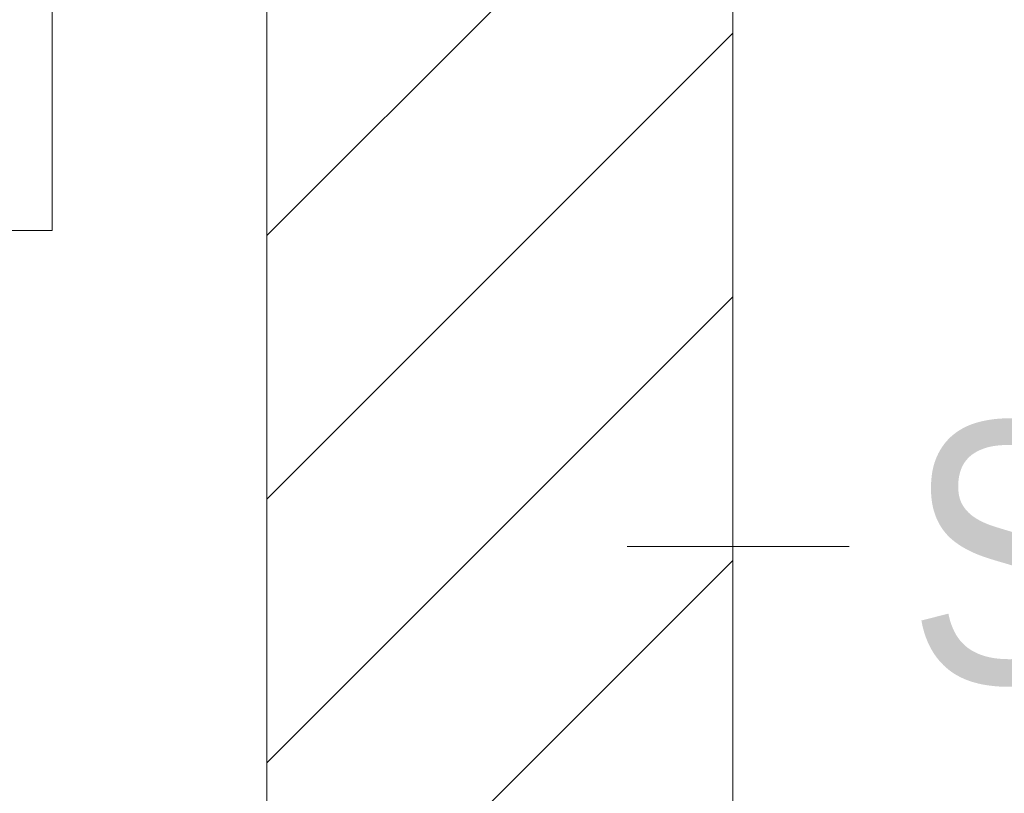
# Model space of a CAD drawing. Extents: x -620 to 300, y 62 to 1162.
# Tile 134 of 256: x 182.53 to 187.82, y 814.28 to 818.43. Entities that reach past the tile are written whole.
import ezdxf
from ezdxf.lldxf.tags import DXFTag

# ---------------------------------------------------------------- set-up
doc = ezdxf.new("R2010")
doc.units = 0
doc.layers.get('0').update_dxf_attribs({"lineweight": 13})
doc.layers.add('E_Detail_Beschriftung', color=7, linetype='Continuous', lineweight=13, true_color=0x009900)
doc.layers.add('E_Detail_Wandschraffur', color=7, linetype='Continuous', lineweight=5, true_color=0xc0c0c0)
doc.layers.add('E_Detail_Linie_Text_Bem', color=7, linetype='Continuous', lineweight=13)
doc.styles.get("Standard").update_dxf_attribs({"font": 'ARIALN.TTF'})
tags = doc.linetypes.add('fein_strichliert', pattern=[4, 1, -2, 1]).pattern_tags.tags
tags[8:9] = [DXFTag(74, 4), DXFTag(75, 0), DXFTag(340, '0'), DXFTag(46, 0.0), DXFTag(50, 0.0), DXFTag(44, 0.0), DXFTag(45, 0.0)]
tags[6:7] = [DXFTag(74, 4), DXFTag(75, 0), DXFTag(340, '0'), DXFTag(46, 0.0), DXFTag(50, 0.0), DXFTag(44, 0.0), DXFTag(45, 0.0)]
tags[4:5] = [DXFTag(74, 4), DXFTag(75, 0), DXFTag(340, '0'), DXFTag(46, 0.0), DXFTag(50, 0.0), DXFTag(44, 0.0), DXFTag(45, 0.0)]

# ---------------------------------------------------------------- blocks, each defined once
blk = doc.blocks.new('Referenz-A06G94EY8I')
at = {"layer": 'E_Detail_Linie_Text_Bem', "linetype": 'Continuous', "ltscale": 0.13}
for p, q in [((183.8596, 819.0913), (183.8596, 779.0913)), ((186.3596, 807.2913), (186.3596, 819.0913))]:
    blk.add_line(p, q, dxfattribs=at)
at = {"layer": 'E_Detail_Linie_Text_Bem', "color": 0, "linetype": 'Continuous', "ltscale": 0.13}
for p, q in [((182.7078, 818.9469), (182.7078, 817.2989)), ((182.7078, 817.2989), (182.4523, 817.2989)), ((186.9833, 815.6034), (185.7916, 815.6034))]:
    blk.add_line(p, q, dxfattribs=at)
at = {"layer": 'E_Detail_Wandschraffur', "linetype": 'fein_strichliert', "ltscale": 0.13}
for p, q in [((183.8596, 817.272), (185.6789, 819.0913)), ((183.8596, 814.4436), (186.3596, 816.9436))]:
    blk.add_line(p, q, dxfattribs=at)
at = {"layer": 'E_Detail_Wandschraffur', "linetype": 'ByBlock', "ltscale": 0.13}
for p, q in [((183.8596, 815.8578), (186.3596, 818.3578)), ((183.8596, 813.0293), (186.3596, 815.5293))]:
    blk.add_line(p, q, dxfattribs=at)
at = {"layer": 'E_Detail_Beschriftung', "linetype": 'Continuous', "ltscale": 0.13, "char_height": 1.4, "attachment_point": 1}
for s, insert in [('{\\fArial Narrow;Endtüllen}', (175.8111, 818.1392)), ('{\\fArial Narrow;Stahlbeton}', (187.2978, 816.2709))]:
    blk.add_mtext(s, dxfattribs=dict(at, insert=insert))

msp = doc.modelspace()

# ---------------------------------------------------------------- block references
at = {"color": 8, "lineweight": 25, "ltscale": 0.25, "true_color": 0x808080}
msp.add_blockref('Referenz-A06G94EY8I', (0, 0), dxfattribs=at)

doc.saveas('drawing.dxf')
